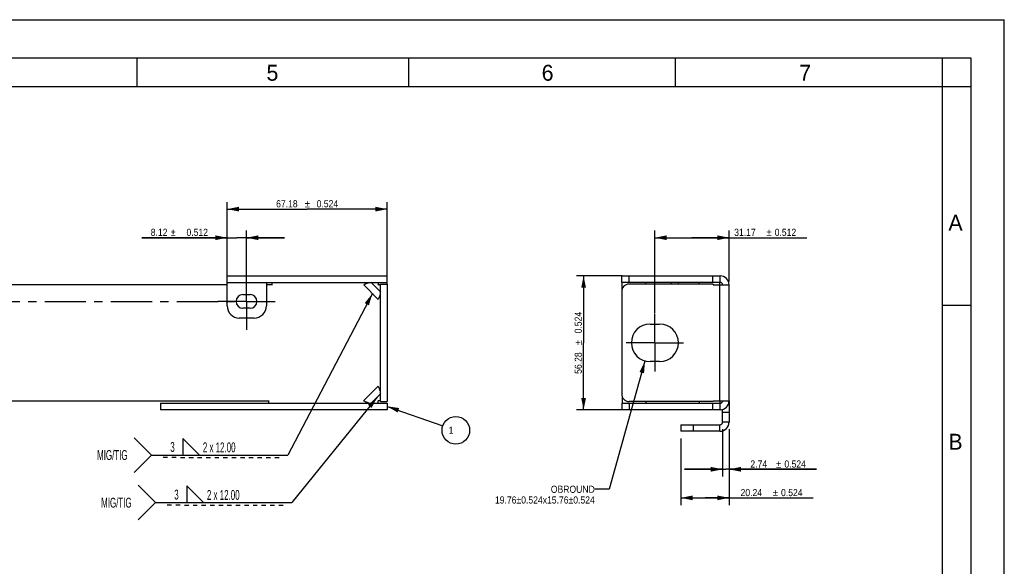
# Model space of a CAD drawing. Header units: millimetres. Extents: x 0 to 2754, y -804 to 1485.
# Tile 26 of 27: x 1067 to 2100, y 911 to 1485. Entities that reach past the tile are written whole.
import ezdxf
from ezdxf.enums import TextEntityAlignment as Align

# ---------------------------------------------------------------- set-up
doc = ezdxf.new("R2010")
doc.units = ezdxf.units.MM
doc.header["$LTSCALE"] = 115.5
doc.linetypes.add('CENTER', pattern=[0.6, 0.375, -0.075, 0.075, -0.075])
doc.layers.get('0').update_dxf_attribs({"linetype": 'CONTINUOUS'})
doc.layers.add('02___PRT_ALL_AXES', color=7, linetype='CONTINUOUS')
doc.styles.get("Standard").update_dxf_attribs({"font": 'txt', "width": 0.9})
doc.styles.add('TEXTSTYLE_2', font='txt')
doc.styles.add('TEXTSTYLE_4', font='txt', dxfattribs={"width": 0.6})
doc.styles.add('TEXTSTYLE_6', font='gdt', dxfattribs={"width": 0.9})
doc.dimstyles.new('DIMSTYLE_1', dxfattribs={"dimtxt": 7.5, "dimasz": 12.5, "dimexe": 1.5, "dimexo": 1.5, "dimgap": 0.375, "dimtad": 1, "dimlfac": 0.4, "dimzin": 0, "dimdsep": 46, "dimtxsty": 'Standard', "dimblk": '_FILLED', "dimblk1": '_FILLED', "dimblk2": '_FILLED', "dimcen": 0.09, "dimazin": 0, "dimtol": 1, "dimtp": 0.524, "dimtm": 0.524, "dimtfac": 1, "dimtdec": 3, "dimtofl": 0, "dimtmove": 0, "dimatfit": 3, "dimldrblk": '_FILLED', "dimfxl": 0, "dimtolj": 1, "dimtzin": 0, "dimarcsym": 0})
doc.dimstyles.new('DIMSTYLE_5', dxfattribs={"dimtxt": 7.5, "dimasz": 12.5, "dimexe": 1.5, "dimexo": 1.5, "dimgap": 0.375, "dimtad": 1, "dimlfac": 0.4, "dimzin": 0, "dimdsep": 46, "dimtxsty": 'Standard', "dimblk": '_FILLED', "dimblk1": '_FILLED', "dimblk2": '_FILLED', "dimcen": 0.09, "dimazin": 0, "dimtol": 1, "dimtp": 0.512, "dimtm": 0.512, "dimtfac": 1, "dimtdec": 3, "dimtofl": 0, "dimtmove": 0, "dimatfit": 3, "dimldrblk": '_FILLED', "dimfxl": 0, "dimtolj": 1, "dimtzin": 0, "dimarcsym": 0})
doc.dimstyles.get("Standard").update_dxf_attribs({"dimtxt": 7.5, "dimasz": 12.5, "dimexe": 1.5, "dimexo": 1.5, "dimtad": 1, "dimzin": 0, "dimdsep": 46, "dimtxsty": 'Standard', "dimblk": '_FILLED', "dimblk1": '_FILLED', "dimblk2": '_FILLED', "dimcen": 0.09, "dimazin": 0, "dimtol": 1, "dimtp": 0.2, "dimtm": 0.2, "dimtfac": 1, "dimtofl": 0, "dimtmove": 0, "dimatfit": 3, "dimldrblk": '_FILLED', "dimfxl": 0, "dimtolj": 1, "dimtzin": 0, "dimarcsym": 0})

# ---------------------------------------------------------------- blocks, each defined once
blk = doc.blocks.new('_FILLED')
at = {"color": 0, "linetype": 'ByBlock'}
blk.add_solid([(0, 0), (-1, 0.2), (-1, -0.2)], dxfattribs=at)
blk = doc.blocks.new('*D2')
at = {"color": 2, "linetype": 'Continuous'}
for p, q in [((1698.8, 1216.1), (1651, 1216.1)), ((1658.5, 1216.1), (1658.5, 1145.8)), ((1658.5, 1075.4), (1658.5, 1145.8)), ((1698.8, 1075.4), (1651, 1075.4))]:
    blk.add_line(p, q, dxfattribs=at)
at = {"color": 2, "linetype": 'Continuous', "xscale": 12.5, "yscale": 12.5, "zscale": 12.5}
for p, rotation in [((1658.5, 1216.1), 90), ((1658.5, 1075.4), 270)]:
    blk.add_blockref('_FILLED', p, dxfattribs=dict(at, rotation=rotation))
at = {"color": 2, "linetype": 'Continuous', "width": 0.9}
for s, p in [('0.524', (1656.6, 1167)), ('56.28', (1656.6, 1124.5))]:
    blk.add_text(s, height=7.5, rotation=90, dxfattribs=at).set_placement(p, align=Align.CENTER)
at = {"color": 2, "linetype": 'Continuous', "style": 'TEXTSTYLE_6'}
blk.add_text('`', height=7.5, rotation=90, dxfattribs=at).set_placement((1656.6, 1145.8), align=Align.CENTER)
blk = doc.blocks.new('*D9')
at = {"color": 2, "linetype": 'Continuous'}
for p, q in [((1811.2, 1055.1), (1811.2, 975.5)), ((1760.6, 1045.5), (1760.6, 975.5)), ((1760.6, 983), (1785.9, 983)), ((1811.2, 983), (1785.9, 983)), ((1785.9, 983), (1899.4, 983))]:
    blk.add_line(p, q, dxfattribs=at)
at = {"color": 2, "linetype": 'Continuous', "xscale": 12.5, "yscale": 12.5, "zscale": 12.5, "rotation": 180}
blk.add_blockref('_FILLED', (1760.6, 983), dxfattribs=at)
at = {"color": 2, "linetype": 'Continuous', "xscale": 12.5, "yscale": 12.5, "zscale": 12.5}
blk.add_blockref('_FILLED', (1811.2, 983), dxfattribs=at)
at = {"color": 2, "linetype": 'Continuous', "width": 0.9}
for s, p in [('20.24', (1823.2, 984.8)), ('0.524', (1865.7, 984.8))]:
    blk.add_text(s, height=7.5, dxfattribs=at).set_placement(p)
at = {"color": 2, "linetype": 'Continuous', "style": 'TEXTSTYLE_6'}
blk.add_text('`', height=7.5, dxfattribs=at).set_placement((1856.9, 984.8))
blk = doc.blocks.new('*D10')
at = {"color": 2, "linetype": 'Continuous'}
for p, q in [((1733.3, 1176.6), (1733.3, 1263.6)), ((1811.2, 1210.2), (1811.2, 1263.6)), ((1733.3, 1256.1), (1772.2, 1256.1)), ((1811.2, 1256.1), (1772.2, 1256.1)), ((1772.2, 1256.1), (1892.7, 1256.1))]:
    blk.add_line(p, q, dxfattribs=at)
at = {"color": 2, "linetype": 'Continuous', "xscale": 12.5, "yscale": 12.5, "zscale": 12.5, "rotation": 180}
blk.add_blockref('_FILLED', (1733.3, 1256.1), dxfattribs=at)
at = {"color": 2, "linetype": 'Continuous', "xscale": 12.5, "yscale": 12.5, "zscale": 12.5}
blk.add_blockref('_FILLED', (1811.2, 1256.1), dxfattribs=at)
at = {"color": 2, "linetype": 'Continuous', "width": 0.9}
for s, p in [('31.17', (1816.5, 1258)), ('0.512', (1859, 1258))]:
    blk.add_text(s, height=7.5, dxfattribs=at).set_placement(p)
at = {"color": 2, "linetype": 'Continuous', "style": 'TEXTSTYLE_6'}
blk.add_text('`', height=7.5, dxfattribs=at).set_placement((1850.2, 1258))
blk = doc.blocks.new('*D11')
at = {"color": 2, "linetype": 'Continuous'}
for p, q in [((1284.4, 1213.9), (1284.4, 1263.6)), ((1304.7, 1208.5), (1304.7, 1263.6)), ((1284.4, 1256.1), (1194.8, 1256.1)), ((1194.8, 1256.1), (1294.5, 1256.1)), ((1344.7, 1256.1), (1294.5, 1256.1)), ((1304.7, 1256.1), (1344.7, 1256.1))]:
    blk.add_line(p, q, dxfattribs=at)
at = {"color": 2, "linetype": 'Continuous', "xscale": 12.5, "yscale": 12.5, "zscale": 12.5}
blk.add_blockref('_FILLED', (1284.4, 1256.1), dxfattribs=at)
at = {"color": 2, "linetype": 'Continuous', "xscale": 12.5, "yscale": 12.5, "zscale": 12.5, "rotation": 180}
blk.add_blockref('_FILLED', (1304.7, 1256.1), dxfattribs=at)
at = {"color": 2, "linetype": 'Continuous', "width": 0.9}
for s, p in [('8.12', (1221.8, 1258)), ('0.512', (1264.3, 1258))]:
    blk.add_text(s, height=7.5, dxfattribs=at).set_placement(p, align=Align.RIGHT)
at = {"color": 2, "linetype": 'Continuous', "style": 'TEXTSTYLE_6'}
blk.add_text('`', height=7.5, dxfattribs=at).set_placement((1230.5, 1258), align=Align.RIGHT)
blk = doc.blocks.new('*D12')
at = {"color": 2, "linetype": 'Continuous'}
for p, q in [((1284.4, 1223.6), (1284.4, 1293.6)), ((1452.3, 1207.1), (1452.3, 1293.6)), ((1284.4, 1286.1), (1368.4, 1286.1)), ((1452.3, 1286.1), (1368.4, 1286.1))]:
    blk.add_line(p, q, dxfattribs=at)
at = {"color": 2, "linetype": 'Continuous', "xscale": 12.5, "yscale": 12.5, "zscale": 12.5, "rotation": 180}
blk.add_blockref('_FILLED', (1284.4, 1286.1), dxfattribs=at)
at = {"color": 2, "linetype": 'Continuous', "xscale": 12.5, "yscale": 12.5, "zscale": 12.5}
blk.add_blockref('_FILLED', (1452.3, 1286.1), dxfattribs=at)
at = {"color": 2, "linetype": 'Continuous', "width": 0.9}
for s, p in [('67.18', (1347.1, 1288)), ('0.524', (1389.6, 1288))]:
    blk.add_text(s, height=7.5, dxfattribs=at).set_placement(p, align=Align.CENTER)
at = {"color": 2, "linetype": 'Continuous', "style": 'TEXTSTYLE_6'}
blk.add_text('`', height=7.5, dxfattribs=at).set_placement((1368.4, 1288), align=Align.CENTER)
blk = doc.blocks.new('*D30')
at = {"color": 2, "linetype": 'Continuous'}
for p, q in [((1804.4, 1055.1), (1804.4, 1005.5)), ((1811.2, 1055.1), (1811.2, 1005.5)), ((1804.4, 1013), (1764.4, 1013)), ((1764.4, 1013), (1807.8, 1013)), ((1903, 1013), (1807.8, 1013)), ((1811.2, 1013), (1903, 1013))]:
    blk.add_line(p, q, dxfattribs=at)
at = {"color": 2, "linetype": 'Continuous', "xscale": 12.5, "yscale": 12.5, "zscale": 12.5}
blk.add_blockref('_FILLED', (1804.4, 1013), dxfattribs=at)
at = {"color": 2, "linetype": 'Continuous', "xscale": 12.5, "yscale": 12.5, "zscale": 12.5, "rotation": 180}
blk.add_blockref('_FILLED', (1811.2, 1013), dxfattribs=at)
at = {"color": 2, "linetype": 'Continuous', "style": 'TEXTSTYLE_6'}
blk.add_text('`', height=7.5, dxfattribs=at).set_placement((1860.5, 1014.8))
at = {"color": 2, "linetype": 'Continuous', "width": 0.9}
for s, p in [('2.74', (1833.5, 1014.8)), ('0.524', (1869.2, 1014.8))]:
    blk.add_text(s, height=7.5, dxfattribs=at).set_placement(p)
blk = doc.blocks.new('BALLOON_BL1', base_point=(1524.4, 1053.9))
at = {"color": 2, "linetype": 'Continuous'}
blk.add_circle((1524.4, 1053.9), 14.5, dxfattribs=at)
at = {"color": 2, "linetype": 'Continuous', "insert": (1514.3, 1057.7), "char_height": 7.5, "width": 20.25, "attachment_point": 1, "line_spacing_factor": 0.9}
blk.add_mtext(' 1 ', dxfattribs=at)
blk = doc.blocks.new('ISO_FILLET_BL3', base_point=(1247.9, 1028))
at = {"color": 2, "linetype": 'Continuous'}
for p, q in [((1205, 1028), (1186.8, 1046.2)), ((1237.9, 1045.5), (1255.4, 1028)), ((1237.9, 1045.5), (1237.9, 1028)), ((1205, 1028), (1186.8, 1009.8)), ((1205, 1028), (1347.9, 1028)), ((1221.8, 1025.4), (1217.3, 1025.4)), ((1230.8, 1025.4), (1226.3, 1025.4)), ((1235.3, 1025.4), (1239.8, 1025.4)), ((1244.3, 1025.4), (1248.9, 1025.4)), ((1253.3, 1025.4), (1257.8, 1025.4)), ((1262.3, 1025.4), (1266.8, 1025.4)), ((1271.3, 1025.4), (1275.8, 1025.4)), ((1280.3, 1025.4), (1284.8, 1025.4)), ((1289.3, 1025.4), (1293.8, 1025.4)), ((1298.3, 1025.4), (1302.8, 1025.4)), ((1300.5, 1028), (1300.5, 1028)), ((1307.3, 1025.4), (1311.8, 1025.4)), ((1316.4, 1025.4), (1320.9, 1025.4)), ((1325.4, 1025.4), (1329.9, 1025.4)), ((1334.4, 1025.4), (1338.9, 1025.4))]:
    blk.add_line(p, q, dxfattribs=at)
at = {"color": 2, "linetype": 'Continuous', "style": 'TEXTSTYLE_4', "width": 0.6}
for s, height, p in [('MIG/TIG ', 10.39, (1147.9, 1022.8)), ('3', 10.4, (1224.7, 1031.3)), ('2 x 12.00', 10.39, (1258.9, 1030.9))]:
    blk.add_text(s, height=height, dxfattribs=at).set_placement(p)
blk = doc.blocks.new('ISO_FILLET_BL4', base_point=(1252.2, 978))
at = {"color": 2, "linetype": 'Continuous'}
for p, q in [((1209.3, 978), (1191.1, 996.2)), ((1242.2, 995.5), (1259.7, 978)), ((1242.2, 995.5), (1242.2, 978)), ((1209.3, 978), (1191.1, 959.8)), ((1209.2, 978), (1352.2, 978)), ((1226.1, 975.4), (1221.6, 975.4)), ((1235.1, 975.4), (1230.6, 975.4)), ((1239.6, 975.4), (1244.1, 975.4)), ((1248.6, 975.4), (1253.1, 975.4)), ((1257.6, 975.4), (1262.1, 975.4)), ((1266.6, 975.4), (1271.1, 975.4)), ((1275.6, 975.4), (1280.1, 975.4)), ((1284.6, 975.4), (1289.1, 975.4)), ((1293.6, 975.4), (1298.1, 975.4)), ((1302.6, 975.4), (1307.1, 975.4)), ((1304.8, 978), (1304.8, 978)), ((1311.6, 975.4), (1316.1, 975.4)), ((1320.6, 975.4), (1325.1, 975.4)), ((1329.6, 975.4), (1334.1, 975.4)), ((1338.6, 975.4), (1343.1, 975.4))]:
    blk.add_line(p, q, dxfattribs=at)
at = {"color": 2, "linetype": 'Continuous', "style": 'TEXTSTYLE_4', "width": 0.6}
for s, height, p in [('MIG/TIG ', 10.39, (1152.2, 972.8)), ('3', 10.4, (1228.9, 981.3)), ('2 x 12.00', 10.39, (1263.2, 980.9))]:
    blk.add_text(s, height=height, dxfattribs=at).set_placement(p)

msp = doc.modelspace()

# ---------------------------------------------------------------- linework, layer by layer
at = {"color": 7, "linetype": 'Continuous'}
for p, q in [((0, 1485), (2100, 1485)), ((2100, 0), (2100, 1485)), ((30, 1445), (2065, 1445)), ((1190, 1415), (1190, 1445)), ((1475, 1415), (1475, 1445)), ((1755, 1415), (1755, 1445)), ((2035, 255), (2035, 1445)), ((2065, 1445), (2065, 30)), ((30, 1415), (2065, 1415)), ((1445.779, 1198.965), (1435.173, 1209.572)), ((1698.786, 1201.699), (1698.786, 1209.272)), ((1723.786, 1207.372), (1723.786, 1209.272)), ((1779.661, 1207.372), (1779.661, 1209.272)), ((1442.692, 1191.485), (1427.693, 1206.485)), ((2065, 1185), (2035, 1185)), ((1442.692, 1100.059), (1427.693, 1085.059)), ((1445.779, 1092.579), (1435.173, 1081.972)), ((1698.786, 1089.845), (1698.786, 1082.272)), ((1723.786, 1084.172), (1723.786, 1082.272)), ((1779.661, 1084.172), (1779.661, 1082.272))]:
    msp.add_line(p, q, dxfattribs=at)
at = {"color": 6, "linetype": 'Continuous'}
for p, q in [((1284.379, 1216.122), (1452.329, 1216.122)), ((1284.379, 1184.572), (1284.379, 1216.122)), ((1284.379, 1209.272), (1452.329, 1209.272)), ((1325.554, 1209.272), (1325.554, 1184.572)), ((1331.204, 1209.272), (1331.204, 1206.447)), ((1442.954, 1209.264), (1442.954, 1206.747)), ((1452.329, 1209.272), (1452.329, 1216.122)), ((1698.486, 1209.272), (1698.486, 1216.122)), ((1698.486, 1216.122), (1801.836, 1216.122)), ((1801.836, 1209.272), (1698.486, 1209.272)), ((1801.536, 1206.747), (1801.536, 1209.272)), ((1801.836, 1209.272), (1801.836, 1216.122)), ((1284.379, 1206.747), (1008.954, 1206.747)), ((1331.204, 1206.747), (1325.554, 1206.747)), ((1442.954, 1206.747), (1442.654, 1206.447)), ((1445.479, 1206.747), (1442.954, 1206.747)), ((1445.479, 1207.372), (1452.329, 1207.372)), ((1445.479, 1084.172), (1445.479, 1207.372)), ((1452.329, 1207.372), (1452.329, 1084.172)), ((1698.486, 1199.572), (1698.486, 1091.972)), ((1794.336, 1207.372), (1706.286, 1207.372)), ((1794.336, 1207.372), (1794.336, 1206.747)), ((1794.336, 1206.747), (1811.206, 1206.747)), ((1300.929, 1196.46), (1308.429, 1196.46)), ((1308.429, 1182.06), (1300.929, 1182.06)), ((1312.754, 1171.772), (1297.179, 1171.772)), ((1728.286, 1165.472), (1738.286, 1165.472)), ((1738.286, 1126.072), (1728.286, 1126.072)), ((1328.079, 1082.272), (1328.079, 1085.097)), ((1442.954, 1084.797), (1442.654, 1085.097)), ((1008.954, 1084.797), (1328.079, 1084.797)), ((1214.529, 1082.272), (1452.329, 1082.272)), ((1214.529, 1082.272), (1214.529, 1075.422)), ((1452.329, 1075.422), (1214.529, 1075.422)), ((1445.479, 1084.797), (1442.954, 1084.797)), ((1442.954, 1082.28), (1442.954, 1084.797)), ((1445.479, 1084.172), (1452.329, 1084.172)), ((1452.329, 1082.272), (1452.329, 1075.422)), ((1698.486, 1082.272), (1698.486, 1075.422)), ((1698.486, 1082.272), (1801.836, 1082.272)), ((1801.836, 1075.422), (1698.486, 1075.422)), ((1794.336, 1084.172), (1706.286, 1084.172)), ((1794.336, 1084.797), (1811.211, 1084.797)), ((1794.336, 1084.172), (1794.336, 1084.797)), ((1801.536, 1084.797), (1801.536, 1082.272)), ((1801.836, 1075.422), (1801.836, 1082.272)), ((1804.361, 1062.647), (1804.361, 1075.848)), ((1811.211, 1084.797), (1811.211, 1062.647)), ((1760.611, 1059.822), (1801.536, 1059.822)), ((1760.611, 1059.822), (1760.611, 1052.972)), ((1801.536, 1052.972), (1760.611, 1052.972))]:
    msp.add_line(p, q, dxfattribs=at)
at = {"color": 9, "linetype": 'Continuous'}
for p, q in [((1706.286, 1209.272), (1706.286, 1216.122)), ((1794.036, 1209.272), (1794.036, 1216.122)), ((1801.536, 1084.797), (1801.536, 1206.747)), ((1811.211, 1084.797), (1811.211, 1206.747)), ((1706.286, 1082.272), (1706.286, 1075.422)), ((1794.036, 1075.422), (1794.036, 1082.272)), ((1811.211, 1072.597), (1804.361, 1072.597)), ((1773.411, 1059.822), (1773.411, 1052.972)), ((1801.536, 1052.972), (1801.536, 1059.822)), ((1811.211, 1062.647), (1804.361, 1062.647))]:
    msp.add_line(p, q, dxfattribs=at)
at = {"color": 7, "linetype": 'Continuous'}
for points in [[(1427.693, 1206.485), (1428.228, 1206.918), (1428.777, 1207.287), (1429.324, 1207.601), (1429.859, 1207.869), (1430.372, 1208.096), (1430.859, 1208.291), (1431.324, 1208.464), (1431.756, 1208.615), (1432.154, 1208.748), (1432.521, 1208.865), (1432.855, 1208.966), (1433.179, 1209.06), (1433.514, 1209.151), (1433.855, 1209.241)], [(1442.692, 1191.485), (1443.125, 1192.021), (1443.494, 1192.57), (1443.809, 1193.117), (1444.076, 1193.652), (1444.303, 1194.164), (1444.499, 1194.652), (1444.671, 1195.116), (1444.822, 1195.548), (1444.955, 1195.947), (1445.072, 1196.313), (1445.174, 1196.647), (1445.267, 1196.972)], [(1445.285, 1094.535), (1445.175, 1094.91), (1445.052, 1095.303), (1444.915, 1095.721), (1444.759, 1096.175), (1444.582, 1096.663), (1444.379, 1097.185), (1444.144, 1097.737), (1443.868, 1098.313), (1443.542, 1098.901), (1443.155, 1099.488), (1442.692, 1100.059)], [(1433.217, 1082.467), (1432.841, 1082.577), (1432.448, 1082.699), (1432.03, 1082.836), (1431.576, 1082.992), (1431.089, 1083.169), (1430.567, 1083.373), (1430.014, 1083.608), (1429.438, 1083.883), (1428.851, 1084.209), (1428.264, 1084.597), (1427.693, 1085.059)]]:
    msp.add_lwpolyline(points, dxfattribs=at)
at = {"color": 6, "linetype": 'Continuous'}
for centre, radius, start, end in [((1748.611, 1206.447), 2.825, 19.115932, 90), ((1748.611, 1206.447), 9.675, 5.491049, 16.988966), ((1801.536, 1206.447), 2.825, 6.096002, 83.921309), ((1801.536, 1206.447), 9.675, 1.776898, 88.223102), ((1706.286, 1199.572), 7.8, 90, 180), ((1300.929, 1189.26), 7.2, 90, 270), ((1308.429, 1189.26), 7.2, 270, 90), ((1297.179, 1184.572), 12.8, 180, 270), ((1312.754, 1184.572), 12.8, 270, 360), ((1728.286, 1145.772), 19.7, 90, 270), ((1738.286, 1145.772), 19.7, 270, 90), ((1706.286, 1091.972), 7.8, 180, 270), ((1801.536, 1085.097), 9.675, 271.776044, 358.223956), ((1801.536, 1085.097), 2.825, 276.078691, 353.903998), ((1801.536, 1062.647), 9.675, 270, 360), ((1801.536, 1062.647), 2.825, 270, 360)]:
    msp.add_arc(centre, radius, start, end, dxfattribs=at)
at = {"layer": '02___PRT_ALL_AXES', "color": 7, "linetype": 'CENTER'}
for p, q in [((1304.679, 1189.26), (1304.679, 1219.26)), ((677.133, 1189.26), (1293.929, 1189.26)), ((1304.679, 1189.26), (1274.679, 1189.26)), ((1304.679, 1189.26), (1334.68, 1189.26)), ((1304.679, 1189.26), (1304.679, 1159.259)), ((1733.286, 1145.772), (1733.286, 1175.772)), ((1733.286, 1145.772), (1703.285, 1145.772)), ((1733.286, 1145.772), (1733.286, 1115.772)), ((1733.286, 1145.772), (1763.286, 1145.772))]:
    msp.add_line(p, q, dxfattribs=at)

# ---------------------------------------------------------------- block references
at = {"color": 2, "linetype": 'Continuous'}
for name, p in [('BALLOON_BL1', (1524.396, 1053.935)), ('ISO_FILLET_BL3', (1247.918, 1027.972)), ('ISO_FILLET_BL4', (1252.176, 977.972))]:
    msp.add_blockref(name, p, dxfattribs=at)

# ---------------------------------------------------------------- texts
at = {"color": 2, "linetype": 'Continuous', "char_height": 16.687, "width": 16.68673, "attachment_point": 1, "line_spacing_factor": 0.9, "style": 'TEXTSTYLE_2'}
for s, insert in [('5', (1325.709, 1437.624)), ('6', (1614.499, 1437.624)), ('7', (1884.768, 1437.624)), ('A', (2041.379, 1280.25)), ('B', (2041.379, 1050.287))]:
    msp.add_mtext(s, dxfattribs=dict(at, insert=insert))
at = {"color": 2, "linetype": 'Continuous', "insert": (1670.213, 995.794), "char_height": 7.5, "width": 159.25, "attachment_point": 3, "line_spacing_factor": 0.9}
msp.add_mtext('OBROUND\\P19.76\\fgdt;{\\fgdt;`}\\ftxt;0.524x15.76\\fgdt;{\\fgdt;`}\\ftxt;0.524', dxfattribs=at)

# ---------------------------------------------------------------- dimensions: what is measured, and where the dimension line sits
at = {"color": 2, "linetype": 'Continuous'}
for base, p1, p2, dimstyle, picture, middle in [((1452.329, 1286.122), (1284.379, 1222.122), (1452.329, 1205.572), 'DIMSTYLE_1', '*D12', (1368.354, 1286.122)), ((1811.211, 1256.122), (1733.286, 1175.054), (1811.211, 1208.665), 'DIMSTYLE_5', '*D10', (1854.58, 1256.122)), ((1811.211, 1012.972), (1804.361, 1056.647), (1811.211, 1056.647), 'DIMSTYLE_1', '*D30', (1868.247, 1012.972))]:
    dim = msp.add_linear_dim(base=base, p1=p1, p2=p2, dimstyle=dimstyle, dxfattribs=at)
    dim.commit()
    dim.dimension.update_dxf_attribs({"geometry": picture, "text_midpoint": middle, "dimtype": 160})
for base, p1, p2, angle, dimstyle, picture, middle in [((1284.379, 1256.122), (1304.679, 1206.973), (1284.379, 1212.447), 180, 'DIMSTYLE_5', '*D11', (1229.518, 1256.122)), ((1658.486, 1075.422), (1700.286, 1216.122), (1700.286, 1075.422), 270, 'DIMSTYLE_1', '*D2', (1658.486, 1145.772)), ((1760.611, 982.972), (1811.211, 1056.647), (1760.611, 1046.972), 180, 'DIMSTYLE_1', '*D9', (1861.325, 982.972))]:
    dim = msp.add_linear_dim(base=base, p1=p1, p2=p2, angle=angle, dimstyle=dimstyle, dxfattribs=at)
    dim.commit()
    dim.dimension.update_dxf_attribs({"geometry": picture, "text_midpoint": middle, "dimtype": 160})

# ---------------------------------------------------------------- leaders
for points in [[(1436.789, 1197.389), (1347.925, 1027.972)], [(1441.915, 1088.715), (1352.182, 977.972)], [(1452.329, 1079.079), (1510.661, 1058.727)]]:
    msp.add_leader(points, dimstyle='Standard', override={"dimtad": 0}, dxfattribs=at)
at = {"color": 2, "linetype": 'Continuous', "annotation_type": 0, "has_hookline": 1, "hookline_direction": 1, "text_width": 131.641}
msp.add_leader([(1722.89, 1126.514), (1685.213, 992.044), (1670.213, 992.044)], dimstyle='Standard', override={"dimtad": 0}, dxfattribs=at)

doc.saveas('drawing.dxf')
